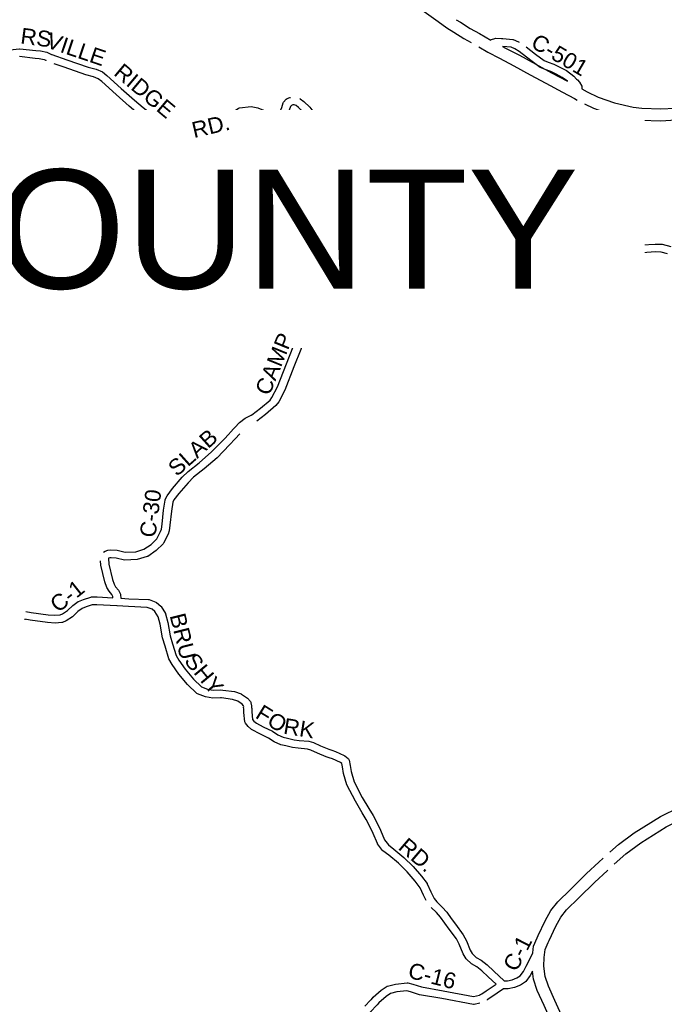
# Model space of a CAD drawing. Header units: feet. Extents: x 2324188 to 2324820, y 186207 to 186678.
# Tile 17 of 41: x 2324465 to 2324528, y 186352 to 186449. Entities that reach past the tile are written whole.
import ezdxf

# ---------------------------------------------------------------- set-up
doc = ezdxf.new("R2010")
doc.units = ezdxf.units.FT
doc.header["$MEASUREMENT"] = 0
doc.layers.add('RD_X_Cells', color=7, linetype='Continuous')
doc.layers.add('SH_Text', color=7, linetype='Continuous')
doc.styles.add('ROAD', font='arial.ttf', dxfattribs={"height": 400})
doc.styles.get("Standard").update_dxf_attribs({"font": 'arial.ttf'})

msp = doc.modelspace()

# ---------------------------------------------------------------- linework, layer by layer
at = {"layer": 'RD_X_Cells', "color": 2, "linetype": 'Continuous'}
for points in [[(2324504.492, 186450.131), (2324506.083, 186448.991), (2324506.949, 186448.362), (2324507.656, 186447.919), (2324508.639, 186447.295), (2324509.355, 186446.897)], [(2324507.885, 186449.161), (2324508.283, 186448.912), (2324509.239, 186448.305), (2324510.155, 186447.797), (2324511.272, 186447.158)], [(2324510.11, 186446.469), (2324510.987, 186445.968), (2324512.13, 186445.358), (2324513.547, 186444.611), (2324515.162, 186443.735), (2324516.718, 186442.895), (2324518.36, 186442.018), (2324519.523, 186441.392), (2324519.804, 186441.238)], [(2324512.445, 186446.521), (2324512.68, 186446.396), (2324514.101, 186445.647), (2324515.721, 186444.768), (2324517.274, 186443.93), (2324518.834, 186443.096)], [(2324520.265, 186442.325), (2324520.794, 186442.037), (2324521.859, 186441.516), (2324523.486, 186440.952), (2324525.327, 186440.527), (2324526.185, 186440.434), (2324528.042, 186440.358), (2324529.459, 186440.44), (2324531.968, 186440.587), (2324533.636, 186440.719), (2324533.869, 186440.738), (2324535.374, 186440.627), (2324536.767, 186440.298), (2324537.961, 186439.871), (2324538.418, 186439.625)], [(2324520.52, 186440.863), (2324521.407, 186440.429), (2324523.161, 186439.822), (2324525.131, 186439.367), (2324526.097, 186439.263), (2324528.052, 186439.182), (2324529.528, 186439.268)], [(2324523.429, 186365.847), (2324524.605, 186366.874), (2324526.076, 186367.974), (2324528.573, 186369.527), (2324530.368, 186370.419), (2324531.955, 186371.122), (2324533.214, 186371.442), (2324534.761, 186371.602), (2324535.46, 186371.726), (2324536.112, 186372.07), (2324537.458, 186373.121), (2324537.942, 186373.497), (2324538.135, 186373.657), (2324538.74, 186374.027), (2324540.229, 186374.693), (2324541.581, 186375.097), (2324542.712, 186375.342), (2324543.12, 186375.398), (2324543.541, 186375.387), (2324544.35, 186375.179), (2324545.098, 186375.057), (2324545.613, 186375)], [(2324523.01, 186367.04), (2324523.866, 186367.787), (2324525.413, 186368.945), (2324528, 186370.554), (2324529.869, 186371.482), (2324531.57, 186372.236), (2324533.008, 186372.602), (2324534.598, 186372.766), (2324535.075, 186372.851), (2324535.472, 186373.06), (2324536.736, 186374.047), (2324537.206, 186374.413), (2324537.404, 186374.577)], [(2324515.412, 186357.124), (2324515.486, 186357.752), (2324515.864, 186358.594), (2324515.961, 186358.809), (2324516.654, 186360.264), (2324517.214, 186361.28), (2324517.876, 186362.13), (2324519.153, 186363.371), (2324520.728, 186364.931), (2324521.939, 186366.043), (2324522.356, 186366.458)], [(2324520.099, 186343.795), (2324520.132, 186343.946), (2324520.264, 186344.866), (2324520.207, 186345.942), (2324519.941, 186347.087), (2324519.812, 186347.476), (2324519.205, 186348.855), (2324517.609, 186352.398), (2324516.962, 186353.825), (2324516.64, 186354.771), (2324516.507, 186355.804), (2324516.539, 186356.659), (2324516.631, 186357.435), (2324516.935, 186358.113), (2324517.026, 186358.316), (2324517.7, 186359.727), (2324518.198, 186360.632), (2324518.753, 186361.344), (2324519.975, 186362.532), (2324521.539, 186364.081), (2324522.75, 186365.194), (2324522.822, 186365.265)], [(2324517.802, 186349.109), (2324516.539, 186351.915), (2324515.869, 186353.392), (2324515.49, 186354.504), (2324515.388, 186355.295)]]:
    msp.add_lwpolyline(points, dxfattribs=at)
at = {"layer": 'RD_X_Cells'}
for points in [[(2324511.272, 186447.158), (2324511.285, 186447.169), (2324511.354, 186447.209), (2324511.691, 186447.322), (2324511.761, 186447.332), (2324512.342, 186447.311), (2324512.342, 186447.311), (2324512.467, 186447.306), (2324513.441, 186447.209), (2324513.496, 186447.196), (2324514.001, 186446.989), (2324514.079, 186446.941), (2324514.082, 186446.949)], [(2324459.837, 186446.039), (2324460.047, 186445.995), (2324460.352, 186445.896), (2324460.741, 186445.763), (2324461.345, 186445.75), (2324462.518, 186445.947), (2324463.891, 186446.202), (2324464.816, 186446.3), (2324464.859, 186446.3), (2324466.441, 186446.119), (2324466.884, 186446.089), (2324467.519, 186445.946), (2324467.995, 186445.73), (2324468.026, 186445.719), (2324468.026, 186445.719), (2324469.498, 186445.209)], [(2324513.644, 186446.289), (2324513.278, 186446.439), (2324512.445, 186446.521)], [(2324518.834, 186443.096), (2324518.316, 186443.473), (2324517.722, 186443.789), (2324517.184, 186444.059), (2324516.645, 186444.238), (2324516.138, 186444.455), (2324515.213, 186445.151), (2324514.093, 186446.009), (2324514.089, 186446.011), (2324514.071, 186446.026), (2324513.644, 186446.289)], [(2324514.755, 186446.488), (2324515.687, 186445.774), (2324516.533, 186445.138), (2324516.923, 186444.971), (2324517.485, 186444.785), (2324518.082, 186444.485), (2324518.733, 186444.139), (2324519.466, 186443.604), (2324519.746, 186443.3), (2324519.815, 186443.224), (2324520.035, 186442.986), (2324520.24, 186442.595), (2324520.263, 186442.505), (2324520.265, 186442.325)], [(2324467.295, 186445.188), (2324467.268, 186445.2), (2324466.771, 186445.312), (2324466.37, 186445.339), (2324464.834, 186445.514)], [(2324467.443, 186445.112), (2324467.444, 186445.12), (2324467.295, 186445.188)], [(2324469.498, 186445.209), (2324471.588, 186444.475), (2324472.383, 186444.283), (2324473.002, 186444.003), (2324473.438, 186443.663), (2324474.864, 186442.367), (2324476.164, 186441.224), (2324477.034, 186440.494), (2324477.736, 186439.94), (2324478.276, 186439.622), (2324479.137, 186439.198), (2324479.8, 186438.943), (2324480.465, 186438.493), (2324481.012, 186438.064), (2324481.557, 186437.49), (2324482.013, 186437.14), (2324482.234, 186437.037), (2324482.627, 186437.053), (2324484.018, 186437.264), (2324484.508, 186437.411), (2324484.991, 186437.724), (2324485.159, 186437.955), (2324485.403, 186438.701), (2324485.64, 186439.524), (2324485.864, 186439.926), (2324486.092, 186440.202), (2324486.411, 186440.419), (2324486.5, 186440.453), (2324487.651, 186440.585), (2324488.32, 186440.473), (2324489.217, 186440.116), (2324489.807, 186439.909), (2324490.186, 186439.846), (2324490.318, 186439.88), (2324490.491, 186440.061), (2324490.673, 186440.511), (2324490.826, 186440.953), (2324490.862, 186441.017), (2324491.127, 186441.327), (2324491.206, 186441.383), (2324491.467, 186441.484), (2324491.534, 186441.499)], [(2324468.449, 186444.744), (2324468.234, 186444.818)], [(2324500.97, 186429.848), (2324502.571, 186431.083), (2324501.811, 186431.274), (2324500.216, 186431.656), (2324499.756, 186431.833), (2324499.37, 186432.031), (2324499.306, 186432.082), (2324499.1, 186432.337), (2324498.888, 186432.59), (2324498.845, 186432.678), (2324498.716, 186433.313), (2324498.62, 186434.107), (2324498.464, 186435.157), (2324498.401, 186435.37), (2324498.298, 186435.511), (2324498.23, 186435.558), (2324498.109, 186435.581), (2324497.083, 186435.602), (2324496.444, 186435.693), (2324495.73, 186435.993), (2324495.051, 186436.422), (2324494.131, 186437.251), (2324494.089, 186437.304), (2324493.787, 186437.867), (2324493.279, 186439.277), (2324493.095, 186439.717), (2324492.862, 186440.008), (2324492.333, 186440.491), (2324492.09, 186440.684), (2324491.91, 186440.764), (2324491.787, 186440.754), (2324491.694, 186440.733), (2324491.627, 186440.707), (2324491.53, 186440.593), (2324491.407, 186440.236), (2324491.175, 186439.664), (2324491.135, 186439.602), (2324490.769, 186439.218), (2324490.674, 186439.163), (2324490.261, 186439.057), (2324490.18, 186439.054), (2324489.612, 186439.147), (2324488.942, 186439.382), (2324488.108, 186439.714), (2324487.63, 186439.795), (2324486.733, 186439.691), (2324486.625, 186439.618), (2324486.513, 186439.482), (2324486.368, 186439.221), (2324486.152, 186438.471), (2324485.875, 186437.624), (2324485.847, 186437.569), (2324485.561, 186437.175), (2324485.508, 186437.126), (2324484.863, 186436.708), (2324484.813, 186436.685), (2324484.19, 186436.498), (2324482.702, 186436.273), (2324482.263, 186436.255), (2324482.263, 186436.255), (2324482.172, 186436.251), (2324482.16, 186436.25), (2324482.16, 186436.25), (2324482.124, 186436.249), (2324482.032, 186436.267), (2324481.604, 186436.467), (2324481.032, 186436.906), (2324480.484, 186437.483), (2324480.003, 186437.86), (2324479.435, 186438.245), (2324478.823, 186438.48), (2324477.904, 186438.932), (2324477.292, 186439.293), (2324476.54, 186439.886), (2324475.654, 186440.63), (2324474.342, 186441.783), (2324472.933, 186443.064), (2324472.595, 186443.328), (2324472.127, 186443.539), (2324471.366, 186443.724), (2324469.24, 186444.47), (2324468.449, 186444.744)], [(2324492.467, 186441.373), (2324492.499, 186441.359), (2324492.841, 186441.087), (2324493.436, 186440.545), (2324493.758, 186440.142), (2324493.786, 186440.095), (2324494.009, 186439.561), (2324494.504, 186438.186), (2324494.73, 186437.765), (2324495.526, 186437.049), (2324496.094, 186436.69), (2324496.655, 186436.454), (2324497.147, 186436.384), (2324498.19, 186436.362), (2324498.499, 186436.304), (2324498.574, 186436.272), (2324498.824, 186436.099), (2324498.871, 186436.053), (2324499.093, 186435.75), (2324499.124, 186435.689), (2324499.23, 186435.325), (2324499.396, 186434.212), (2324499.49, 186433.438), (2324499.583, 186432.979), (2324499.704, 186432.835), (2324499.837, 186432.671), (2324500.075, 186432.549), (2324500.449, 186432.405), (2324501.997, 186432.034), (2324502.861, 186431.817), (2324503.15, 186431.711), (2324503.225, 186431.662)], [(2324503.225, 186431.662), (2324503.487, 186431.389), (2324503.502, 186431.377), (2324503.504, 186431.376), (2324503.505, 186431.374), (2324503.524, 186431.35), (2324503.545, 186431.328), (2324503.554, 186431.312), (2324504.089, 186430.634), (2324504.68, 186429.672), (2324505.005, 186429.093), (2324505.65, 186427.586), (2324506.062, 186426.588), (2324506.076, 186426.562), (2324506.08, 186426.546), (2324506.368, 186425.904), (2324506.544, 186425.54), (2324506.667, 186425.365), (2324506.79, 186425.24), (2324506.8, 186425.232), (2324507.155, 186425.319), (2324508.973, 186426.338), (2324510.166, 186427.044), (2324510.557, 186427.284), (2324510.571, 186427.294), (2324510.571, 186427.294)], [(2324473.115, 186396.638), (2324473.263, 186396.731), (2324473.533, 186396.835), (2324473.844, 186396.871), (2324474.469, 186396.833), (2324475.261, 186396.641), (2324476.285, 186396.673), (2324477.099, 186396.917), (2324477.814, 186397.405), (2324478.371, 186397.953), (2324478.741, 186398.688), (2324478.813, 186398.917), (2324478.88, 186399.398), (2324479.03, 186400.79), (2324479.174, 186401.765), (2324479.193, 186401.826), (2324479.384, 186402.2), (2324479.914, 186402.901), (2324480.869, 186404.023), (2324481.463, 186404.606), (2324482.544, 186405.448), (2324483.766, 186406.518), (2324484.969, 186407.748), (2324485.496, 186408.318), (2324485.497, 186408.319), (2324485.531, 186408.355), (2324485.565, 186408.392), (2324485.567, 186408.393), (2324486.526, 186409.413), (2324487.08, 186409.865), (2324487.667, 186410.141), (2324487.677, 186410.148), (2324487.713, 186410.163), (2324487.719, 186410.165), (2324488.593, 186410.825), (2324489.531, 186411.64), (2324489.717, 186411.881), (2324490.259, 186412.936), (2324491.144, 186415.219), (2324491.811, 186416.881), (2324492.228, 186418.149), (2324492.332, 186418.934), (2324492.484, 186419.918), (2324492.501, 186419.973), (2324492.965, 186420.937), (2324493.447, 186421.76), (2324493.929, 186422.286), (2324494.84, 186423.336), (2324495.757, 186424.495), (2324496.373, 186425.246), (2324497.464, 186426.362), (2324498.395, 186427.401), (2324498.869, 186427.998), (2324499.087, 186428.398), (2324499.139, 186428.46), (2324499.827, 186428.996), (2324500.97, 186429.848)], [(2324505.173, 186426.691), (2324504.928, 186427.283), (2324504.302, 186428.746), (2324504.005, 186429.275), (2324503.446, 186430.185), (2324503.159, 186430.548), (2324501.443, 186429.224), (2324500.301, 186428.373), (2324499.716, 186427.917), (2324499.524, 186427.564), (2324498.993, 186426.896), (2324498.035, 186425.827), (2324496.957, 186424.724), (2324496.367, 186424.004), (2324495.443, 186422.836), (2324494.513, 186421.765), (2324494.081, 186421.292), (2324493.656, 186420.568), (2324493.244, 186419.713), (2324493.107, 186418.823), (2324492.995, 186417.974), (2324492.547, 186416.612), (2324491.872, 186414.932), (2324490.974, 186412.614), (2324490.381, 186411.46), (2324490.103, 186411.1), (2324489.086, 186410.216), (2324488.231, 186409.571)], [(2324511.203, 186427.761), (2324511.495, 186427.987), (2324511.902, 186428.276), (2324512.517, 186428.503), (2324513.744, 186428.81), (2324515.562, 186429.006), (2324516.318, 186428.971), (2324516.375, 186428.96), (2324517.316, 186428.629), (2324517.854, 186428.354), (2324518.346, 186427.968), (2324519.075, 186427.143), (2324519.608, 186426.677), (2324520.152, 186426.388), (2324520.726, 186426.23), (2324521.818, 186426.197), (2324522.731, 186426.34), (2324523.376, 186426.487), (2324523.376, 186426.487)], [(2324528.715, 186426.073), (2324528.081, 186426.224), (2324527.491, 186426.247), (2324526.268, 186426.158), (2324525.239, 186426.04), (2324523.891, 186425.802), (2324522.879, 186425.571), (2324521.868, 186425.412), (2324520.609, 186425.45), (2324519.861, 186425.656), (2324519.16, 186426.028), (2324518.522, 186426.587), (2324517.807, 186427.396), (2324517.43, 186427.691), (2324517.006, 186427.908), (2324516.196, 186428.193), (2324515.586, 186428.221), (2324513.881, 186428.037), (2324512.748, 186427.754), (2324512.271, 186427.578), (2324511.962, 186427.358), (2324511.372, 186426.904), (2324511.367, 186426.897), (2324511.358, 186426.891), (2324511.35, 186426.882), (2324511.323, 186426.865), (2324511.297, 186426.846), (2324511.29, 186426.843), (2324510.988, 186426.629), (2324510.57, 186426.374), (2324509.364, 186425.659), (2324507.444, 186424.584), (2324507.197, 186424.524), (2324507.197, 186424.524)], [(2324524.166, 186426.645), (2324525.126, 186426.815), (2324526.195, 186426.937), (2324527.477, 186427.031), (2324528.189, 186427.004), (2324529.034, 186426.801)], [(2324506.405, 186424.551), (2324506.274, 186424.647), (2324506.063, 186424.864), (2324505.867, 186425.141), (2324505.659, 186425.573), (2324505.489, 186425.951)], [(2324486.552, 186408.296), (2324486.555, 186408.301), (2324486.103, 186407.82), (2324485.536, 186407.208), (2324484.305, 186405.949), (2324483.043, 186404.844), (2324481.98, 186404.016), (2324481.442, 186403.489), (2324480.525, 186402.411), (2324480.051, 186401.783), (2324479.934, 186401.555), (2324479.806, 186400.691), (2324479.657, 186399.302), (2324479.579, 186398.745), (2324479.469, 186398.393), (2324479.026, 186397.515), (2324478.989, 186397.463), (2324478.313, 186396.798), (2324477.466, 186396.219), (2324477.411, 186396.193), (2324476.412, 186395.894), (2324475.179, 186395.855)], [(2324474.017, 186392.261), (2324473.942, 186392.445), (2324473.657, 186392.776), (2324473.447, 186393.149), (2324473.234, 186393.716), (2324472.841, 186395.359), (2324472.826, 186395.78), (2324472.805, 186395.792)], [(2324475.179, 186395.855), (2324474.352, 186396.056), (2324473.864, 186396.085), (2324473.721, 186396.069), (2324473.616, 186396.028), (2324473.606, 186396.021), (2324473.602, 186396.007), (2324473.621, 186395.465), (2324473.984, 186393.945), (2324474.159, 186393.48), (2324474.301, 186393.228), (2324474.598, 186392.884), (2324474.631, 186392.829), (2324474.774, 186392.476), (2324474.788, 186392.421), (2324474.82, 186392.091), (2324475.62, 186392.044), (2324477.552, 186391.96), (2324477.611, 186391.949), (2324478.261, 186391.713), (2324478.321, 186391.679), (2324478.759, 186391.311), (2324478.799, 186391.264), (2324479.214, 186390.597), (2324479.237, 186390.544), (2324479.462, 186389.7), (2324479.687, 186388.373), (2324479.925, 186387.574), (2324480.261, 186386.425), (2324480.538, 186385.966), (2324481.166, 186385.086), (2324481.97, 186384.116), (2324482.761, 186383.341), (2324483.364, 186383.109), (2324483.927, 186383.019), (2324484.682, 186383.058), (2324484.858, 186383.033), (2324486.008, 186382.872), (2324486.667, 186382.662), (2324486.723, 186382.634), (2324487.298, 186382.218), (2324487.587, 186381.888), (2324487.621, 186381.832), (2324487.646, 186381.771), (2324487.708, 186381.486), (2324487.712, 186381.433), (2324487.705, 186381.314), (2324487.714, 186381.201), (2324487.717, 186380.873), (2324487.806, 186380.138), (2324487.932, 186379.973), (2324488.176, 186379.758), (2324488.853, 186379.406), (2324489.757, 186378.973), (2324490.293, 186378.608), (2324490.817, 186378.39), (2324491.261, 186378.284), (2324491.892, 186378.123), (2324492.395, 186378.062), (2324493.339, 186377.975), (2324493.812, 186377.852), (2324494.507, 186377.533), (2324495.322, 186377.189), (2324495.618, 186377.092), (2324495.969, 186376.968), (2324496.84, 186376.579), (2324496.882, 186376.553), (2324497.218, 186376.288), (2324497.264, 186376.235), (2324497.3, 186376.174), (2324497.325, 186376.109), (2324497.424, 186375.575), (2324497.516, 186374.983), (2324497.809, 186373.983), (2324498.621, 186372.435), (2324499.262, 186371.34), (2324499.695, 186370.664), (2324500.072, 186369.91), (2324500.401, 186369.199), (2324500.794, 186368.267), (2324501.197, 186367.75), (2324501.716, 186367.336), (2324502.719, 186366.521), (2324503.622, 186365.622), (2324504.45, 186364.662), (2324505, 186363.939), (2324505.024, 186363.899), (2324505.362, 186363.119), (2324505.701, 186362.462), (2324505.975, 186362.135), (2324506.506, 186361.629), (2324506.942, 186361.109), (2324507.38, 186360.505), (2324507.819, 186359.92), (2324508.572, 186358.895), (2324508.876, 186358.292), (2324509.248, 186357.366), (2324509.458, 186357.027), (2324509.844, 186356.659)], [(2324465.47, 186390.782), (2324465.993, 186390.683), (2324467.665, 186390.463), (2324468.326, 186390.411), (2324468.852, 186390.463), (2324469.077, 186390.556), (2324469.576, 186390.882), (2324470.087, 186391.374), (2324470.601, 186391.753), (2324470.642, 186391.777), (2324471.124, 186391.977), (2324471.855, 186392.21), (2324471.913, 186392.219), (2324472.473, 186392.225), (2324474.029, 186392.137), (2324474.017, 186392.261)], [(2324495.679, 186376.24), (2324495.365, 186376.351), (2324495.046, 186376.455), (2324494.192, 186376.816), (2324493.548, 186377.112), (2324493.204, 186377.201), (2324492.312, 186377.283), (2324491.747, 186377.352), (2324491.074, 186377.524), (2324490.575, 186377.643), (2324489.918, 186377.916), (2324489.365, 186378.293), (2324488.503, 186378.706), (2324487.751, 186379.097), (2324487.712, 186379.124), (2324487.357, 186379.436), (2324487.098, 186379.775), (2324487.066, 186379.837), (2324487.045, 186379.904), (2324486.935, 186380.822), (2324486.931, 186381.168), (2324486.921, 186381.307), (2324486.926, 186381.397), (2324486.909, 186381.473), (2324486.767, 186381.636), (2324486.34, 186381.945), (2324485.834, 186382.106), (2324484.749, 186382.258), (2324484.749, 186382.258), (2324484.648, 186382.272), (2324483.884, 186382.233), (2324483.159, 186382.349), (2324482.367, 186382.653), (2324482.3, 186382.697), (2324481.393, 186383.586), (2324480.545, 186384.608), (2324479.884, 186385.536), (2324479.538, 186386.107), (2324479.174, 186387.352), (2324478.923, 186388.196), (2324478.696, 186389.533), (2324478.503, 186390.258), (2324478.184, 186390.771), (2324477.897, 186391.012), (2324477.429, 186391.182), (2324475.58, 186391.262), (2324474.471, 186391.328), (2324474.45, 186391.326), (2324474.42, 186391.331), (2324472.454, 186391.442), (2324472.009, 186391.437), (2324471.394, 186391.241), (2324471.009, 186391.081), (2324470.593, 186390.774), (2324470.066, 186390.267), (2324469.444, 186389.86), (2324469.071, 186389.706), (2324469.016, 186389.692), (2324468.334, 186389.625), (2324467.583, 186389.684), (2324465.869, 186389.909), (2324465.349, 186390.008), (2324465.347, 186389.971)], [(2324504.921, 186362.265), (2324504.655, 186362.783), (2324504.334, 186363.522), (2324503.841, 186364.169), (2324503.049, 186365.088), (2324502.195, 186365.938), (2324501.225, 186366.726), (2324500.655, 186367.182), (2324500.622, 186367.214), (2324500.129, 186367.847), (2324500.103, 186367.891), (2324499.685, 186368.882), (2324499.366, 186369.57), (2324499.013, 186370.277), (2324498.594, 186370.932), (2324497.936, 186372.055), (2324497.079, 186373.689), (2324496.75, 186374.813), (2324496.653, 186375.444), (2324496.589, 186375.787), (2324496.454, 186375.894), (2324495.679, 186376.24)], [(2324498.876, 186351.843), (2324499.44, 186352.444), (2324499.487, 186352.494), (2324499.511, 186352.52), (2324499.705, 186352.726), (2324500.478, 186353.44), (2324501.06, 186353.804), (2324501.117, 186353.828), (2324501.874, 186354.016), (2324503.031, 186354.145), (2324503.102, 186354.14), (2324503.589, 186354.014), (2324504.454, 186353.742), (2324506.584, 186353.36), (2324509.593, 186352.793), (2324510.155, 186352.936), (2324510.196, 186352.956), (2324510.202, 186352.961), (2324510.242, 186352.979), (2324510.281, 186352.998), (2324510.281, 186352.998), (2324510.399, 186353.056), (2324510.839, 186353.344), (2324511.811, 186354.006), (2324511.032, 186354.732), (2324510.4, 186355.348), (2324509.912, 186355.727), (2324509.377, 186356.023), (2324508.845, 186356.529), (2324508.547, 186357.011), (2324508.162, 186357.969), (2324507.903, 186358.484), (2324507.19, 186359.453), (2324506.75, 186360.041), (2324506.325, 186360.627), (2324505.934, 186361.093), (2324505.417, 186361.585)], [(2324509.844, 186356.659), (2324510.344, 186356.383), (2324510.915, 186355.939), (2324511.572, 186355.298), (2324512.596, 186354.344), (2324512.932, 186354.333), (2324513.381, 186354.437), (2324513.844, 186354.628), (2324514.176, 186354.85), (2324514.507, 186355.273), (2324514.759, 186355.79), (2324515.115, 186356.48), (2324515.412, 186357.124)], [(2324515.388, 186355.295), (2324515.174, 186354.856), (2324514.735, 186354.294), (2324514.689, 186354.251), (2324514.214, 186353.934), (2324513.621, 186353.689), (2324513.009, 186353.547), (2324512.551, 186353.562), (2324511.274, 186352.693), (2324510.912, 186352.456), (2324510.924, 186352.429), (2324510.924, 186352.429)], [(2324510.196, 186352.138), (2324509.66, 186352.002), (2324509.575, 186351.999), (2324506.442, 186352.59), (2324504.266, 186352.98), (2324503.373, 186353.261), (2324503.01, 186353.355), (2324502.012, 186353.244), (2324501.396, 186353.09), (2324500.955, 186352.815), (2324500.256, 186352.17), (2324500.082, 186351.984), (2324500.011, 186351.909), (2324499.467, 186351.329), (2324497.725, 186349.169), (2324496.703, 186347.81), (2324495.767, 186346.446), (2324495.766, 186346.444), (2324495.311, 186344.56), (2324495.008, 186343.745)]]:
    msp.add_lwpolyline(points, dxfattribs=at)

# ---------------------------------------------------------------- texts
at = {"layer": 'RD_X_Cells', "style": 'ROAD'}
for s, rotation, p in [('RS', 352.56859, (2324464.862, 186446.821)), ('VILLE', 341.37842, (2324467.346, 186446.462)), ('C-501', 329.74371, (2324515.116, 186446.521)), ('RIDGE', 319.98634, (2324474.025, 186443.772)), ('RD.', 13.17255, (2324482.028, 186437.479)), ('C-2', 329.03625, (2324492.35, 186435.92)), ('C-30', 40.80609, (2324500.011, 186425.439)), ('RD.', 50.73808, (2324494.279, 186423.183)), ('C-2', 32.00538, (2324508.964, 186423.004)), ('CAMP', 67.85743, (2324489.454, 186411.988)), ('SLAB', 41.85524, (2324480.345, 186404.028)), ('C-30', 82.59306, (2324478.217, 186398.012)), ('C-1', 38.36724, (2324468.628, 186390.602)), ('BRU', 284.03625, (2324479.616, 186390.384)), ('SHY', 309.61049, (2324480.99, 186385.862)), ('FO', 328.29865, (2324487.974, 186380.351)), ('RK', 350.96832, (2324490.772, 186378.735)), ('RD.', 319.39897, (2324502.061, 186367.395)), ('C-1', 63.10367, (2324513.82, 186355.151)), ('C-16', 345.65082, (2324503.024, 186354.674))]:
    msp.add_text(s, height=1.5658, rotation=rotation, dxfattribs=at).set_placement(p)

# ---------------------------------------------------------------- next in the draw order: texts
at = {"layer": 'SH_Text', "insert": (2324359.543, 186434.381), "char_height": 11.74379, "attachment_point": 1, "bg_fill": 3, "box_fill_scale": 1.5, "bg_fill_color": 256, "bg_fill_transparency": 0}
msp.add_mtext_dynamic_manual_height_columns('HARRISON COUNTY', width=161.02209, gutter_width=0.00274, heights=[7.486], dxfattribs=at)

doc.saveas('drawing.dxf')
